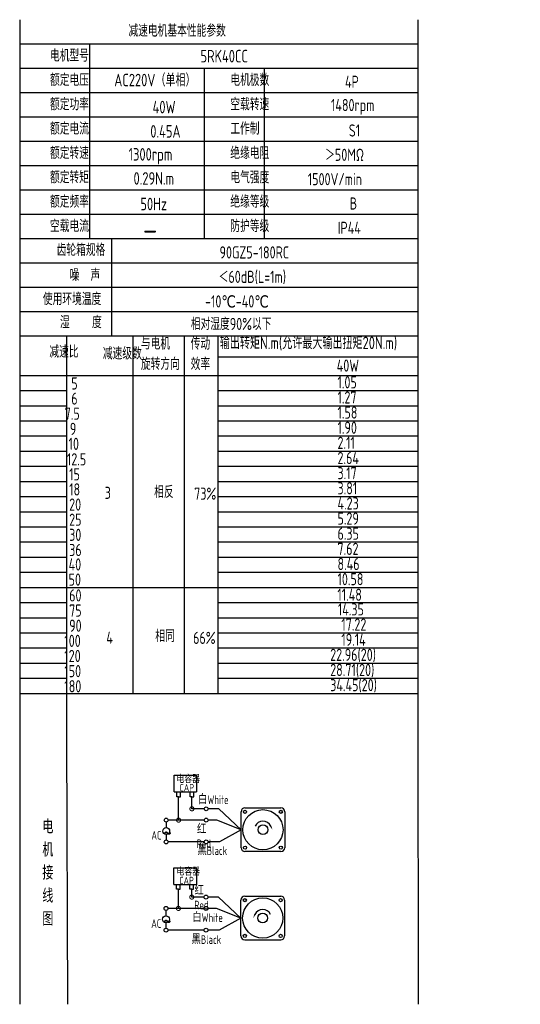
# Model space of a CAD drawing. Header units: inches. Extents: x 837 to 6223, y -2862 to 3098.
# Tile 78 of 139: x 2230 to 2553, y 1168 to 1804. Entities that reach past the tile are written whole.
import ezdxf

# ---------------------------------------------------------------- set-up
doc = ezdxf.new("R2010")
doc.units = ezdxf.units.IN
doc.header["$LTSCALE"] = 10
doc.header["$MEASUREMENT"] = 0
for name, color, linetype in [('1轮廓实线层', 7, 'Continuous'), ('2细线层', 4, 'Continuous'), ('6文字层', 3, 'Continuous'), ('7标注层', 4, 'Continuous')]:
    doc.layers.add(name, color=color, linetype=linetype)
doc.styles.add('PC_TEXTSTYLE', font='isocp.shx', dxfattribs={"width": 0.8, "bigfont": 'HZFS.SHX'})

# ---------------------------------------------------------------- blocks, each defined once
blk = doc.blocks.new('_DotSmall')
at = {"color": 0, "linetype": 'ByBlock', "const_width": 0.5}
blk.add_lwpolyline([(-0.0625, 0, 1), (0.0625, 0, 1)], format="xyb", close=True, dxfattribs=at)

msp = doc.modelspace()

# ---------------------------------------------------------------- linework, layer by layer
at = {"layer": '1轮廓实线层'}
for p, q in [((2229.70239, 1803.68537), (2229.70239, 1636.7448)), ((2229.70239, 1803.68537), (2229.70239, 1630.89947)), ((2486.64922, 1803.68537), (2486.64922, 1356.76006)), ((2229.70239, 1633.1732), (2229.70239, 1328.6989)), ((2229.70239, 1627.20281), (2229.70239, 1312.06753)), ((2229.70239, 1371.87949), (2229.70239, 1168.34796)), ((2229.70239, 1356.76006), (2229.70239, 1168.34796)), ((2486.64922, 1356.76006), (2486.96131, 1168.34797))]:
    msp.add_line(p, q, dxfattribs=at)
at = {"layer": '1轮廓实线层', "color": 4}
for p, q in [((2357.72572, 1586.1532), (2486.64922, 1586.1532)), ((2357.72572, 1574.14208), (2400.64084, 1574.14208))]:
    msp.add_line(p, q, dxfattribs=at)
at = {"layer": '2细线层'}
for p, q in [((2486.64922, 1787.97756), (2229.70239, 1787.97756)), ((2274.71055, 1787.97756), (2274.71055, 1662.31509)), ((2486.64922, 1772.26975), (2229.70239, 1772.26975)), ((2348.69221, 1772.26975), (2348.69221, 1662.31509)), ((2387.4365, 1772.26975), (2387.4365, 1662.31509)), ((2486.64922, 1756.56194), (2229.70239, 1756.56194)), ((2486.64922, 1740.85413), (2229.70239, 1740.85413)), ((2486.64922, 1725.14632), (2229.70239, 1725.14632)), ((2486.64922, 1709.43852), (2229.70239, 1709.43852)), ((2486.64922, 1693.73071), (2229.70239, 1693.73071)), ((2486.64922, 1678.0229), (2229.70239, 1678.0229)), ((2486.64922, 1662.31509), (2229.70239, 1662.31509)), ((2288.99028, 1662.31509), (2288.99028, 1599.48385)), ((2486.64922, 1646.60728), (2229.70239, 1646.60728)), ((2486.64922, 1630.89947), (2229.70239, 1630.89947)), ((2486.64922, 1630.89947), (2229.70239, 1630.89947)), ((2486.64922, 1615.19166), (2229.70239, 1615.19166)), ((2486.64922, 1615.19166), (2229.70239, 1615.19166)), ((2422.18561, 1599.48385), (2229.70239, 1599.48385)), ((2486.64922, 1599.48385), (2229.70239, 1599.48385)), ((2260.22866, 1339.64995), (2260.22866, 1599.48385)), ((2302.88603, 1368.96147), (2302.88603, 1599.48385)), ((2336.05861, 1368.96147), (2336.05861, 1599.48385)), ((2357.72572, 1368.96147), (2357.72572, 1599.48385)), ((2229.70239, 1574.14208), (2486.64922, 1574.14208)), ((2229.70239, 1564.37158), (2260.22866, 1564.37158)), ((2357.72572, 1564.37158), (2486.64922, 1564.37158)), ((2229.70239, 1554.60107), (2260.22866, 1554.60107)), ((2357.72572, 1554.60107), (2486.64922, 1554.60107)), ((2229.70239, 1544.83057), (2260.22866, 1544.83057)), ((2357.72572, 1544.83057), (2486.64922, 1544.83057)), ((2229.70239, 1535.06006), (2260.22866, 1535.06006)), ((2357.72572, 1535.06006), (2486.64922, 1535.06006)), ((2229.70239, 1525.28956), (2260.22866, 1525.28956)), ((2357.72572, 1525.28956), (2486.64922, 1525.28956)), ((2229.70239, 1515.51905), (2260.22866, 1515.51905)), ((2357.72572, 1515.51905), (2486.64922, 1515.51905)), ((2229.70239, 1505.74855), (2260.22866, 1505.74855)), ((2357.72572, 1505.74855), (2486.64922, 1505.74855)), ((2229.70239, 1495.97804), (2260.22866, 1495.97804)), ((2357.72572, 1495.97804), (2486.64922, 1495.97804)), ((2229.70239, 1486.20753), (2260.22866, 1486.20753)), ((2357.72572, 1486.20753), (2486.64922, 1486.20753)), ((2229.70239, 1476.43703), (2260.22866, 1476.43703)), ((2357.72572, 1476.43703), (2486.64922, 1476.43703)), ((2229.70239, 1466.66652), (2260.22866, 1466.66652)), ((2357.72572, 1466.66652), (2486.64922, 1466.66652)), ((2229.70239, 1456.89602), (2260.22866, 1456.89602)), ((2357.72572, 1456.89602), (2486.64922, 1456.89602)), ((2229.70239, 1447.12551), (2260.22866, 1447.12551)), ((2357.72572, 1447.12551), (2486.64922, 1447.12551)), ((2229.70239, 1437.35501), (2357.72572, 1437.35501)), ((2357.72572, 1437.35501), (2486.64922, 1437.35501)), ((2229.70239, 1427.5845), (2260.22866, 1427.5845)), ((2357.72572, 1427.5845), (2486.64922, 1427.5845)), ((2229.70239, 1417.81399), (2260.22866, 1417.81399)), ((2357.72572, 1417.81399), (2486.64922, 1417.81399)), ((2229.70239, 1408.04349), (2260.22866, 1408.04349)), ((2357.72572, 1408.04349), (2486.64922, 1408.04349)), ((2229.70239, 1398.27298), (2260.22866, 1398.27298)), ((2357.72572, 1398.27298), (2486.64922, 1398.27298)), ((2229.70239, 1388.50248), (2260.22866, 1388.50248)), ((2357.72572, 1388.50248), (2486.64922, 1388.50248)), ((2229.70239, 1378.73197), (2260.22866, 1378.73197)), ((2357.72572, 1378.73197), (2486.64922, 1378.73197)), ((2229.70239, 1368.96147), (2357.72572, 1368.96147)), ((2357.72572, 1368.96147), (2486.64922, 1368.96147)), ((2260.67958, 1168.34797), (2260.22866, 1339.64995)), ((2329.34209, 1305.44633), (2329.34209, 1316.12523)), ((2329.34209, 1316.12523), (2343.87442, 1316.12523)), ((2343.87442, 1316.12523), (2343.87442, 1305.44633)), ((2329.34209, 1305.44633), (2343.81611, 1305.44633)), ((2331.04574, 1302.25021), (2331.04574, 1305.44633)), ((2333.39301, 1302.25021), (2333.39301, 1305.44633)), ((2339.65158, 1302.25778), (2339.65158, 1305.4539)), ((2341.99885, 1302.25778), (2341.99885, 1305.4539)), ((2332.25329, 1302.25021), (2331.04574, 1302.25021)), ((2332.21937, 1302.25021), (2333.42692, 1302.25021)), ((2332.25329, 1287.19371), (2332.25329, 1302.25021)), ((2340.85913, 1302.25778), (2339.65158, 1302.25778)), ((2340.82521, 1302.25778), (2342.03276, 1302.25778)), ((2340.85913, 1294.49268), (2340.85913, 1302.289)), ((2348.80568, 1294.49268), (2340.85913, 1294.49268)), ((2358.13636, 1294.49268), (2351.32075, 1294.49268)), ((2372.56535, 1280.99401), (2358.13636, 1294.49268)), ((2348.81153, 1287.19371), (2332.25329, 1287.19371)), ((2372.56535, 1280.99401), (2358.57332, 1273.13402)), ((2348.80568, 1273.13402), (2325.53721, 1273.13402)), ((2358.57332, 1273.13402), (2351.32075, 1273.13402)), ((2329.25817, 1245.75658), (2329.25817, 1256.43548)), ((2329.25817, 1256.43548), (2343.7905, 1256.43548)), ((2343.7905, 1256.43548), (2343.7905, 1245.75658)), ((2329.25817, 1245.75658), (2343.73219, 1245.75658)), ((2330.96182, 1242.56046), (2330.96182, 1245.75658)), ((2333.30909, 1242.56046), (2333.30909, 1245.75658)), ((2339.56766, 1242.56803), (2339.56766, 1245.76415)), ((2341.91493, 1242.56803), (2341.91493, 1245.76415)), ((2332.16937, 1242.56046), (2330.96182, 1242.56046)), ((2332.13545, 1230.22999), (2332.13545, 1242.56046)), ((2332.13545, 1242.56046), (2333.343, 1242.56046)), ((2340.77521, 1242.56803), (2339.56766, 1242.56803)), ((2340.7413, 1242.56803), (2341.94884, 1242.56803)), ((2340.7413, 1237.52897), (2340.7413, 1242.56159)), ((2348.68785, 1237.52897), (2340.7413, 1237.52897)), ((2358.01852, 1237.52897), (2351.20291, 1237.52897)), ((2372.44752, 1224.03029), (2358.01852, 1237.52897)), ((2348.69369, 1230.22999), (2332.13545, 1230.22999)), ((2372.44752, 1224.03029), (2358.45549, 1216.17031)), ((2348.68785, 1216.17031), (2325.41937, 1216.17031)), ((2358.45549, 1216.17031), (2351.20291, 1216.17031)), ((2374.95685, 1209.91528), (2398.1682, 1209.91528))]:
    msp.add_line(p, q, dxfattribs=at)
at = {"layer": '2细线层', "color": 4}
for p, q in [((2372.56535, 1269.38833), (2372.56535, 1292.59968)), ((2375.07469, 1295.10902), (2398.28604, 1295.10902)), ((2400.79537, 1292.59968), (2400.79537, 1269.38833)), ((2398.28604, 1266.879), (2375.07469, 1266.879)), ((2376.10253, 1266.879), (2375.07469, 1266.879)), ((2372.44752, 1212.42461), (2372.44752, 1235.63596)), ((2374.95685, 1238.1453), (2398.1682, 1238.1453)), ((2400.67754, 1235.63596), (2400.67754, 1212.42461))]:
    msp.add_line(p, q, dxfattribs=at)
at = {"layer": '2细线层'}
for points in [[(2391.71423, 1283.34134, 0, 0, 0), (2391.71423, 1283.34134, 0.941, 0, 0), (2392.84078, 1280.92544, 0, 0, 0)], [(2381.52866, 1226.37762, 0, 0, 0), (2381.52866, 1226.37762, 0.941, 0, 0), (2380.40211, 1223.96172, 0, 0, 0)]]:
    msp.add_lwpolyline(points, format="xyseb", dxfattribs=at)
for centre in [(2350.06322, 1294.49268), (2324.22478, 1287.19371), (2350.06906, 1287.19371), (2324.24552, 1273.13402), (2350.06322, 1273.13402), (2349.94538, 1237.52897), (2324.10695, 1230.22999), (2349.95122, 1230.22999), (2324.12769, 1216.17031), (2349.94538, 1216.17031)]:
    msp.add_circle(centre, 1.25753, dxfattribs=at)
at = {"layer": '2细线层', "color": 4}
for centre, radius in [((2386.68036, 1280.99401), 12.99077), ((2375.14697, 1292.5274), 1.01942), ((2398.21375, 1292.5274), 1.01942), ((2386.68036, 1280.99401), 3.13667), ((2375.14697, 1269.46061), 1.01942), ((2398.21375, 1269.46061), 1.01942), ((2386.56253, 1224.03029), 12.99077), ((2375.02914, 1235.56368), 1.01942), ((2398.09592, 1235.56368), 1.01942), ((2386.56253, 1224.03029), 3.13667), ((2375.02914, 1212.4969), 1.01942), ((2398.09592, 1212.4969), 1.01942)]:
    msp.add_circle(centre, radius, dxfattribs=at)
for centre, start, end in [((2375.07469, 1292.59968), 90, 180), ((2398.28604, 1292.59968), 0, 90), ((2375.07469, 1269.38833), 180, 270), ((2398.28604, 1269.38833), 270, 0), ((2374.95685, 1235.63596), 90, 180), ((2398.1682, 1235.63596), 0, 90), ((2374.95685, 1212.42461), 180, 270), ((2398.1682, 1212.42461), 270, 0)]:
    msp.add_arc(centre, 2.50934, start, end, dxfattribs=at)
at = {"layer": '2细线层'}
for centre in [(2386.68036, 1280.99401), (2386.56253, 1224.03029)]:
    msp.add_arc(centre, 5.55426, 25, 156.22351377, dxfattribs=at)
at = {"layer": '7标注层'}
for p, q in [((2324.23825, 1285.93625), (2324.2405, 1282.37619)), ((2332.25329, 1287.19371), (2325.48231, 1287.19371)), ((2356.84512, 1287.19371), (2351.32659, 1287.19371)), ((2372.56535, 1280.99401), (2356.84512, 1287.19371)), ((2324.24328, 1277.95161), (2324.24552, 1274.39156)), ((2324.12042, 1228.97253), (2324.12266, 1225.41248)), ((2332.13545, 1230.22999), (2325.36448, 1230.22999)), ((2356.72729, 1230.22999), (2351.20875, 1230.22999)), ((2372.44752, 1224.03029), (2356.72729, 1230.22999)), ((2324.12545, 1220.98789), (2324.12769, 1217.42784))]:
    msp.add_line(p, q, dxfattribs=at)
for centre in [(2324.24189, 1280.1639), (2324.12405, 1223.20018)]:
    msp.add_circle(centre, 2.21229, dxfattribs=at)

# ---------------------------------------------------------------- block references
at = {"layer": '2细线层'}
for p, xscale, yscale, zscale, rotation in [((2340.85913, 1294.49268), 5.299573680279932, 5.299573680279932, 5.299573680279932, 0.05529606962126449), ((2332.25329, 1287.19371), 5.299573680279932, 5.299573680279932, 5.299573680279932, 0.05529606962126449), ((2340.7413, 1237.52897), 5.299573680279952, 5.299573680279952, 5.299573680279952, 0.05529606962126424), ((2332.13545, 1230.22999), 5.299573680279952, 5.299573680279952, 5.299573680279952, 0.05529606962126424)]:
    msp.add_blockref('_DotSmall', p, dxfattribs=dict(at, xscale=xscale, yscale=yscale, zscale=zscale, rotation=rotation))

# ---------------------------------------------------------------- texts
at = {"layer": '6文字层', "style": 'PC_TEXTSTYLE'}
for s, insert, char_height, width, attachment_point in [('{\\C3;减速电机基本性能参数}', (2299.89433, 1800.51442), 7.8539044, 91.6376662, 1), ('{\\C3;         电机型号 }', (2216.93749, 1784.46559), 7.8539044, 91.6376662, 1), ('\\pi32.027;{\\C3;      5RK40CC}', (2292.1533, 1784.21798), 8.100556, 112.3650494, 1), ('{\\C3;         额定电压}', (2216.93749, 1768.75778), 7.8539044, 91.6376662, 1), ('{\\C3;       AC220V（单相）}', (2264.78238, 1768.79201), 8.100556, 94.5155433, 1), ('{\\C3;         电机极数}', (2333.31453, 1768.75778), 7.8539044, 91.6376662, 1), ('{\\C3;         4P}', (2407.33357, 1767.55219), 7.8539044, 91.6376662, 1), ('{\\C3;         额定功率}', (2216.93749, 1753.04997), 7.8539044, 91.6376662, 1), ('{\\C3;         空载转速}', (2333.31453, 1753.04997), 7.8539044, 91.6376662, 1), ('{\\C3;              40W}', (2263.59284, 1751.33923), 8.100556, 94.5155433, 1), ('{\\C3;          1480rpm}', (2394.66447, 1752.52632), 7.8539044, 91.6376662, 1), ('{\\C3;         额定电流}', (2216.93749, 1737.34216), 7.8539044, 91.6376662, 1), ('{\\C3;              0.45A}', (2262.1164, 1735.66491), 8.100556, 94.5155433, 1), ('{\\C3;         工作制}', (2333.31453, 1737.34216), 7.8539044, 91.6376662, 1), ('{\\C3;           S1}', (2402.60035, 1736.13657), 7.8539044, 91.6376662, 1), ('{\\C3;         额定转速}', (2216.93749, 1721.63435), 7.8539044, 91.6376662, 1), ('{\\C3;         绝缘电阻}', (2333.31453, 1721.63435), 7.8539044, 91.6376662, 1), ('{\\C3;       1300rpm}', (2274.0373, 1720.85382), 8.100556, 94.5155433, 1), ('{\\C3;       ＞50MΩ}', (2401.71288, 1720.42876), 7.8539044, 91.6376662, 1), ('{\\C3;         额定转矩}', (2216.93749, 1705.92654), 7.8539044, 91.6376662, 1), ('{\\C3;       0.29N.m}', (2277.2321, 1705.30793), 8.100556, 94.5155433, 1), ('{\\C3;         电气强度}', (2333.31453, 1705.92654), 7.8539044, 91.6376662, 1), ('{\\C3;  1500V/min}', (2408.46043, 1704.72095), 7.8539044, 91.6376662, 1), ('{\\C3;         额定频率}', (2216.93749, 1690.21874), 7.8539044, 91.6376662, 1), ('{\\C3;         绝缘等级}', (2333.31453, 1690.21874), 7.8539044, 91.6376662, 1), ('{\\C3;        50Hz}', (2277.96149, 1688.80809), 8.100556, 94.5155433, 1), ('{\\C3;          B}', (2406.74191, 1689.01314), 7.8539044, 91.6376662, 1), ('{\\C3;         空载电流}', (2216.93749, 1674.51093), 7.8539044, 91.6376662, 1), ('{\\C3;         防护等级}', (2333.31453, 1674.51093), 7.8539044, 91.6376662, 1), ('{\\C3;         IP44}', (2402.60035, 1673.30533), 7.8539044, 91.6376662, 1), ('{\\C3;        \\H1.6708x;—}', (2280.71796, 1674.86439), 7.8539044, 91.6376662, 1), ('{\\C3;              齿轮箱规格}', (2203.24159, 1659.08379), 7.8539044, 91.6376662, 1), ('{\\C3;             90GZ5-180RC}', (2311.97876, 1657.44361), 7.8539044, 91.6376662, 1), ('{\\C3;              噪  声}', (2211.61966, 1642.88811), 7.8539044, 91.6376662, 1), ('{\\C3;              ＜60dB(L=1m)}', (2307.84576, 1641.6877), 7.8539044, 91.6376662, 1), ('{\\C3;       使用环境温度}', (2219.51424, 1627.3875), 7.8539044, 91.6376662, 1), ('{\\C3;       -10℃-40℃}', (2324.19896, 1625.82601), 7.8539044, 91.6376662, 1), ('{\\C3;           湿    度}', (2216.21122, 1612.42768), 7.8539044, 91.6376662, 1), ('{\\C3;      相对湿度90%以下}', (2318.57827, 1611.30903), 7.8539044, 91.6376662, 1), ('{\\C3;与电机\\P旋转方向}', (2307.92258, 1598.6296), 7.853904, 91.6376662, 1), ('{\\C3;传动\\P效率}', (2340.06882, 1598.54731), 7.853904, 91.6376662, 1), ('{\\C3;输出转矩N.m(允许最大输出扭矩20N.m)}', (2358.86637, 1599.19774), 8.100556, 140.9134884, 1), ('{\\C3;              减速比}', (2198.56934, 1593.38333), 7.8539044, 91.6376662, 1), ('{\\C3;              减速级数}', (2233.09731, 1592.24416), 7.8539044, 91.6376662, 1), ('{\\C3;                40W}', (2376.82314, 1584.4331), 7.8539044, 91.6376662, 1), ('{\\C3;                   5}', (2194.76472, 1572.90779), 7.8539044, 91.6376662, 1), ('{\\C3;                1.05}', (2377.33473, 1573.64478), 7.8539044, 91.6376662, 1), ('{\\C3;                   6}', (2194.76472, 1563.13729), 7.8539044, 91.6376662, 1), ('{\\C3;                1.27}', (2377.33473, 1563.87427), 7.8539044, 91.6376662, 1), ('{\\C3;                  7.5}', (2194.07554, 1553.36678), 7.8539044, 91.6376662, 1), ('{\\C3;                1.58}', (2377.33473, 1554.10377), 7.8539044, 91.6376662, 1), ('{\\C3;                1.90}', (2377.33473, 1544.33326), 7.8539044, 91.6376662, 1), ('{\\C3;                  9}', (2197.3844, 1543.59628), 7.8539044, 91.6376662, 1), ('{\\C3;                   10}', (2193.01719, 1533.94401), 7.8539044, 91.6376662, 1), ('{\\C3;                2.11}', (2377.33473, 1534.56275), 7.8539044, 91.6376662, 1), ('{\\C3;                2.64}', (2377.33473, 1524.79225), 7.8539044, 91.6376662, 1), ('{\\C3;                   12.5}', (2191.92436, 1523.93353), 7.8539044, 91.6376662, 1), ('{\\C3;                   15}', (2193.38638, 1514.28476), 7.8539044, 91.6376662, 1), ('{\\C3;                3.17}', (2377.33473, 1515.02174), 7.8539044, 91.6376662, 1), ('{\\C3;                   18}', (2193.38638, 1504.51425), 7.8539044, 91.6376662, 1), ('{\\C3;     3}', (2266.624, 1502.32589), 7.8539044, 91.6376662, 1), ('{\\C3;     相反}', (2298.52065, 1502.883), 7.8539044, 91.6376662, 1), ('{\\C3;  73%}', (2335.126, 1501.78772), 7.8539044, 91.6376662, 1), ('{\\C3;                3.81}', (2377.33473, 1505.25124), 7.8539044, 91.6376662, 1), ('{\\C3;                   20}', (2193.38638, 1494.74375), 7.8539044, 91.6376662, 1), ('{\\C3;                4.23}', (2377.33473, 1495.48073), 7.8539044, 91.6376662, 1), ('{\\C3;                   25}', (2193.38638, 1484.97324), 7.8539044, 91.6376662, 1), ('{\\C3;                5.29}', (2377.33473, 1485.71023), 7.8539044, 91.6376662, 1), ('{\\C3;                   30}', (2193.38638, 1475.20274), 7.8539044, 91.6376662, 1), ('{\\C3;                6.35}', (2377.33473, 1475.93972), 7.8539044, 91.6376662, 1), ('{\\C3;                   36}', (2193.38638, 1465.43223), 7.8539044, 91.6376662, 1), ('{\\C3;                7.62}', (2377.33473, 1466.16922), 7.8539044, 91.6376662, 1), ('{\\C3;                   40}', (2193.02697, 1456.09716), 7.8539044, 91.6376662, 1), ('{\\C3;                8.46}', (2377.33473, 1456.39871), 7.8539044, 91.6376662, 1), ('{\\C3;                   50}', (2193.02697, 1446.32665), 7.8539044, 91.6376662, 1), ('{\\C3;                10.58}', (2377.33473, 1446.6282), 7.8539044, 91.6376662, 1), ('{\\C3;                   60}', (2193.38638, 1436.12071), 7.8539044, 91.6376662, 1), ('{\\C3;                11.48}', (2377.24538, 1436.557), 7.8539044, 91.6376662, 1), ('{\\C3;                   75}', (2193.38638, 1426.35021), 7.8539044, 91.6376662, 1), ('{\\C3;                 14.35}', (2373.98611, 1427.08719), 7.8539044, 91.6376662, 1), ('{\\C3;                  17.22}', (2372.62232, 1417.31669), 7.8539044, 91.6376662, 1), ('{\\C3;                   90}', (2193.38638, 1416.5797), 7.8539044, 91.6376662, 1), ('{\\C3;     相同}', (2299.23234, 1409.93236), 7.8539044, 91.6376662, 1), ('{\\C3;                  100}', (2193.87121, 1406.8092), 7.8539044, 91.6376662, 1), ('{\\C3;     4}', (2267.65784, 1408.88176), 7.8539044, 91.6376662, 1), ('{\\C3;   66%}', (2330.83614, 1408.71376), 7.8539044, 91.6376662, 1), ('{\\C3;                  19.14}', (2372.62232, 1407.54618), 7.8539044, 91.6376662, 1), ('{\\C3;                22.96(20)}', (2372.62018, 1397.77568), 7.8539044, 91.6376662, 1), ('{\\C3;                  120}', (2193.87121, 1397.03869), 7.8539044, 91.6376662, 1), ('{\\C3;                  150}', (2193.87121, 1387.26819), 7.8539044, 91.6376662, 1), ('{\\C3;                28.71(20)}', (2372.62018, 1388.00517), 7.8539044, 91.6376662, 1), ('{\\C3;                34.45(20)}', (2372.62018, 1378.23466), 7.8539044, 91.6376662, 1), ('{\\C3;                  180}', (2193.87121, 1377.49768), 7.8539044, 91.6376662, 1), ('\\pi0.61362;电容器', (2330.22647, 1315.90429), 4.7060261, 25.3033154, 1), ('\\pi3.1962;CAP', (2329.69937, 1310.50499), 4.7060261, 14.4740203, 1), ('白White', (2344.80893, 1303.15851), 5.590759, 19.2640921, 1), ('{\\C3;     电\\P     机\\P     接\\P     线\\P     图}', (2237.67496, 1287.48896), 8.9248914, 175.8223704, 2), ('\\pi0.16814;红Red', (2343.94997, 1284.04754), 5.590759, 14.2985603, 1), ('\\pi0.11496;~', (2322.24376, 1284.17998), 11.3057572, 3.8477626, 1), ('\\pi2.1218;AC', (2312.58329, 1280.20454), 5.590759, 10.0579945, 1), ('黑Black', (2344.40909, 1270.29788), 5.590759, 20.0394661, 1), ('\\pi0.61362;电容器', (2330.28244, 1256.18933), 4.7060261, 21.7768116, 1), ('\\pi0.16814;红Red', (2342.36646, 1244.54884), 5.590759, 14.2985603, 1), ('\\pi3.1962;CAP', (2329.5378, 1250.60702), 4.7060261, 14.4740203, 1), ('白White', (2341.07249, 1227.09163), 5.590759, 21.6531437, 1), ('\\pi0.11496;~', (2322.12592, 1227.21626), 11.3057572, 3.8477626, 1), ('\\pi2.1218;AC', (2312.46545, 1223.24083), 5.590759, 10.0579945, 1), ('黑Black', (2340.59156, 1212.90682), 5.590759, 20.9993997, 1)]:
    msp.add_mtext(s, dxfattribs=dict(at, insert=insert, char_height=char_height, width=width, attachment_point=attachment_point))

doc.saveas('drawing.dxf')
